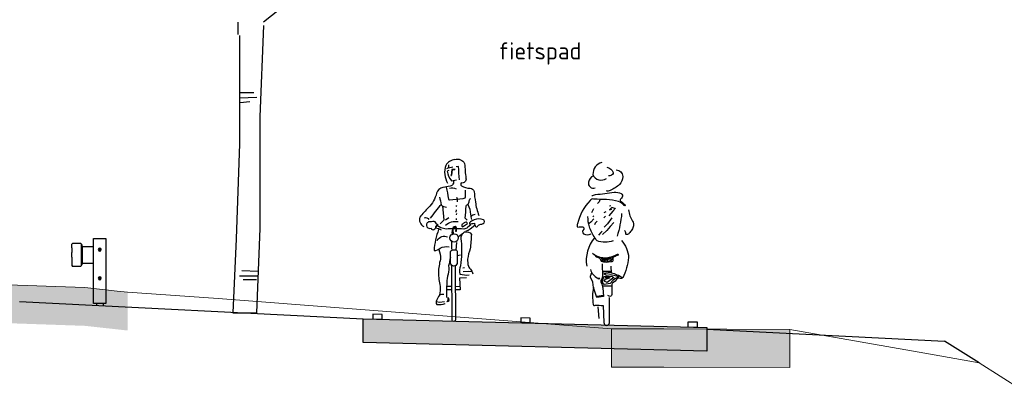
# Model space of a CAD drawing. Header units: metres. Extents: x 180716 to 180809, y 418548 to 418668.
# Tile 10 of 148: x 180737 to 180747, y 418555 to 418559. Entities that reach past the tile are written whole.
import ezdxf

# ---------------------------------------------------------------- set-up
doc = ezdxf.new("R2010")
doc.units = ezdxf.units.M
doc.layers.get('0').update_dxf_attribs({"color": 30, "lineweight": 0})
doc.layers.get('Defpoints').update_dxf_attribs({"lineweight": 0})
for name, color, linetype, lineweight in [('B-WE-GW-BERM-GD', 253, 'Continuous', 0), ('B-WE-GW-WATERGANG-GD', 253, 'Continuous', 0), ('B-WE-VH-M', 253, 'Continuous', 0), ('B-WE-VH-VERHARDING_ASFALT-GD', 253, 'Continuous', 0), ('N-WE-BV-GELEIDECONSTRUCTIE-GD', 210, 'Continuous', 30), ('N-WE-GR-BOOM-SD', 90, 'Continuous', 25), ('N-WE-GW-BERM-GD', 90, 'Continuous', 30), ('N-WE-VH-M', 7, 'Continuous', 18), ('N-WE-VH-VERHARDING_ASFALT-GD', 210, 'Continuous', 30), ('N-WE-VW-MARKERING-GD', 7, 'Continuous', 30), ('X-XX-AL-AANKLEDING-SD', 6, 'Continuous', 25)]:
    doc.layers.add(name, color=color, linetype=linetype, lineweight=lineweight)
doc.layers.add('B-WE-VH-VERHARDING_ASFALT-AD', color=253, linetype='Continuous', lineweight=0, transparency=0.5)
doc.layers.add('N-WE-VH-VERHARDING_ASFALT-AD', color=212, linetype='Continuous', lineweight=18, transparency=0.3)
doc.styles.add('NLCS-ISO-M100-T18', font='NLCS-ISO.ttf', dxfattribs={"height": 0.18})
doc.dimstyles.new('NLCS-M100-T18-PIJL_L2_H1', dxfattribs={"dimscale": 0.1, "dimtxt": 2.5, "dimasz": 1.8, "dimexe": 2, "dimexo": 2, "dimgap": 0.7, "dimtad": 1, "dimzin": 0, "dimdsep": 46, "dimtxsty": 'NLCS-ISO-M100-T18', "dimcen": 0, "dimdle": 2, "dimclrd": 256, "dimclre": 256, "dimclrt": 1, "dimadec": 1, "dimazin": 0, "dimtfac": 1, "dimtdec": 3, "dimtofl": 0, "dimtmove": 0, "dimatfit": 3, "dimfxl": 2, "dimfxlon": 1, "dimtfillclr": 256, "dimtolj": 1, "dimtzin": 0, "dimlwd": -1, "dimlwe": -1, "dimarcsym": 0})

# ---------------------------------------------------------------- blocks, each defined once
blk = doc.blocks.new('SGR-BOOM_S02_G_ZIJ-D')
at = {"ltscale": 0.1}
blk.add_line((-0.124, 0), (0.124, 0), dxfattribs=at)
at = {"flags": 128}
for points in [[(0.195, 3.042), (0.549, 3.326)], [(-0.069, 2.912), (-0.069, 3.041)], [(0.195, 3.007), (0.159, 2.05), (0.159, 0.881), (0.124, 0)], [(-0.053, 2.9), (-0.053, 1.767), (-0.089, 0.774), (-0.124, 0)], [(-0.047, 2.304), (0.095, 2.304)], [(-0.054, 2.249), (0.126, 2.257)], [(-0.047, 2.201), (0.055, 2.21)], [(-0.031, 0.442), (0.142, 0.434)], [(-0.054, 0.386), (0.142, 0.386)], [(-0.018, 0.349), (0.124, 0.349)]]:
    blk.add_lwpolyline(points, dxfattribs=at)
blk = doc.blocks.new('EURORAIL - Hout type N2-01 3m')
for p, q in [((-0.356, 0.7), (-0.356, 0.02)), ((-0.228, 0.7), (-0.356, 0.7)), ((-0.228, 0.02), (-0.228, 0.7)), ((-0.107, 0.425), (-0.107, 0.635)), ((-0.107, 0.635), (-0.1, 0.635)), ((-0.103, 0.425), (-0.103, 0.635)), ((-0.1, 0.642), (-0.092, 0.65)), ((-0.1, 0.418), (-0.1, 0.642)), ((-0.092, 0.65), (-0.008, 0.65)), ((-0.008, 0.65), (0, 0.642)), ((0, 0.605), (0, 0.642)), ((-0.228, 0.615), (-0.107, 0.615)), ((-0.111, 0.566), (-0.111, 0.615)), ((-0.111, 0.494), (-0.111, 0.566)), ((0, 0.505), (0, 0.555)), ((-0.107, 0.445), (-0.228, 0.445)), ((-0.111, 0.445), (-0.111, 0.494)), ((-0.107, 0.425), (-0.1, 0.425)), ((-0.1, 0.418), (-0.092, 0.41)), ((0, 0.418), (-0.008, 0.41)), ((0, 0.455), (0, 0.418)), ((-0.092, 0.41), (-0.008, 0.41)), ((-0.356, 0.02), (-0.228, 0.02)), ((-0.327, 0.02), (-0.327, 0)), ((-0.257, 0.02), (-0.257, 0))]:
    blk.add_line(p, q)
for points in [[(0, 0.605), (0, 0.605), (0, 0.555), (0, 0.555)], [(0, 0.505), (0, 0.505), (0, 0.455), (0, 0.455)]]:
    blk.add_lwpolyline(points)
for centre, radius in [((-0.292, 0.585), 0.016), ((-0.292, 0.585), 0.0055), ((-0.292, 0.285), 0.016), ((-0.292, 0.285), 0.0055)]:
    blk.add_circle(centre, radius)
blk = doc.blocks.new('*D30')
at = {"layer": 'Defpoints', "color": 0, "transparency": 16777216}
for p in [(180740.12, 418559.42), (180743.72, 418559.42), (180743.72, 418555.682)]:
    blk.add_point(p, dxfattribs=at)
at = {"layer": 'N-WE-VH-M', "transparency": 16777216}
for p, q in [((180740.12, 418559.42), (180740.12, 418559.52)), ((180743.72, 418559.32), (180743.72, 418559.52)), ((180740.3, 418559.42), (180743.54, 418559.42))]:
    blk.add_line(p, q, dxfattribs=at)
for points in [[(180740.3, 418559.45), (180740.3, 418559.39), (180740.12, 418559.42)], [(180743.54, 418559.45), (180743.54, 418559.39), (180743.72, 418559.42)]]:
    blk.add_solid(points, dxfattribs=at)
at = {"layer": 'N-WE-VH-M', "color": 1, "transparency": 16777216, "insert": (180741.92, 418559.58), "char_height": 0.18, "attachment_point": 5, "style": 'NLCS-ISO-M100-T18'}
blk.add_mtext('\\A1;3.60', dxfattribs=at)
blk = doc.blocks.new('SAL-AANKLEDING_FIETSTER_ACHTERAANZICHT-D')
for points in [[(-0.05, 1.702, 0.372994), (-0.144, 1.577, 0.503668), (-0.004, 1.537, 150.934799)], [(0.002, 1.653, -0.251678), (0.069, 1.599, -0.398814), (0.06, 1.577, -0.187011), (0.02, 1.564, 2.207361)], [(-0.14, 1.565, 0.236676), (-0.192, 1.497, 0.583386), (-0.122, 1.438, -0.497614)], [(0.098, 1.627, -0.402545), (0.168, 1.556, -0.204448), (0.134, 1.473, -0.107787), (0.036, 1.411, -0.232599), (-0.004, 1.407, 0.756423)], [(-0.156, 1.35, -0.154336), (-0.119, 1.368, 0.021693), (0.077, 1.392, -0.153975), (0.151, 1.377, -0.433195), (0.162, 1.339, -0.162977), (0.143, 1.321, 0.569715), (0.152, 1.296, 0.021653), (0.192, 1.26, -1.283993), (0.184, 1.254, 0.093544), (0.124, 1.295, 0.069195), (-0.003, 1.315, -0.023921), (-0.134, 1.321, 0.290835), (-0.175, 1.305, 0.143139), (-0.305, 1.061, 0.369113), (-0.303, 1.027, -0.046879), (-0.248, 1.03, -0.302343), (-0.241, 1.004, 0.421236), (-0.243, 0.955, 0.24644), (-0.164, 0.958, -4.327813)], [(0.067, 0.884, -0.173851), (-0.102, 0.884, 0.000578), (-0.124, 0.914, -0.07661), (-0.181, 1.031, -0.079973), (-0.197, 1.137, -39.687992)], [(0.156, 1.168, -0.053306), (0.109, 0.933, 2.556335)], [(0.228, 1.207, 0.107816), (0.271, 1.088, -0.189381), (0.28, 1.041, -0.091131), (0.263, 0.999, -0.043732), (0.235, 0.962, -0.167948), (0.21, 0.948, -0.498715), (0.199, 0.958, 0.241276), (0.185, 0.993, 2.413704)], [(-0.127, 0.915, 0.224282), (-0.209, 0.617, 1.028931)], [(0.154, 0.888, -0.165288), (0.229, 0.709, -0.089622), (0.167, 0.495, 0.086704), (0.049, 0.546), (0.048, 0.617)], [(-0.148, 0.754, 0.205807), (-0.003, 0.707, 0.105757), (0.112, 0.743, -0.456483), (0.121, 0.735, 0.023268), (0.076, 0.715, 0.20987), (0.065, 0.702, 0.124642), (0.065, 0.683, -0.545926), (0.045, 0.664, -0.163265), (-0.055, 0.667, 0.038987), (-0.069, 0.696, 0.125271), (-0.103, 0.713), (-0.129, 0.74)], [(-0.047, 0.641), (-0.043, 0.511, -0.034198), (-0.053, 0.486, 0.227614), (-0.058, 0.443, -0.044454), (-0.041, 0.39), (-0.033, 0.302), (-0.104, 0.289), (-0.138, 0.395, 0.132618), (-0.169, 0.501, -0.216367), (-0.156, 0.545, -1.928019)], [(-0.171, 0.584, 0.221629), (-0.095, 0.494), (-0.074, 0.494), (-0.084, 0.481), (-0.1, 0.493)], [(0.169, 0.498, -0.325073), (0.139, 0.489, 0.185728), (0.111, 0.488, -0.09132), (0.061, 0.439, 0.488493), (0.055, 0.416), (0.053, 0.321, -0.568599), (0.024, 0.305, -0.009736), (0.01, 0.313, 0.656385)], [(-0.138, 0.398, 0.098289), (-0.141, 0.216, 0.549463), (-0.122, 0.209, -0.073152), (-0.037, 0.205), (-0.031, 0.028, 0.941313), (0.029, 0.026), (0.028, 0.292)]]:
    blk.add_lwpolyline(points, format="xyb")
for points in [[(-0.072, 1.312), (-0.078, 1.292), (-0.098, 1.273)], [(0.044, 1.251), (0.029, 1.247)], [(-0.14, 1.218), (-0.15, 1.196), (-0.158, 1.178)], [(-0.135, 1.144), (-0.146, 1.135)], [(-0.01, 1.186), (-0.029, 1.175)], [(-0.014, 1.142), (-0.029, 1.124)], [(0.09, 1.225), (0.064, 1.192), (0.021, 1.144)], [(0.085, 1.223), (0.053, 1.232), (0.029, 1.206), (0.054, 1.216)], [(-0.134, 1.112), (-0.166, 1.079), (-0.185, 1.064)], [(-0.099, 1.089), (-0.12, 1.068), (-0.129, 1.051)], [(0.075, 1.075), (0.035, 1.032), (0, 0.993), (-0.044, 0.948)], [(0.055, 1.125), (0.008, 1.062), (-0.027, 1.025)], [(-0.049, 0.985), (-0.062, 0.972), (-0.086, 0.941)], [(-0.058, 0.698), (0.007, 0.7), (0.087, 0.725)], [(-0.059, 0.686), (-0.039, 0.673), (-0.02, 0.667), (-0.027, 0.685), (-0.048, 0.689)], [(0.059, 0.709), (0.047, 0.677), (0.004, 0.664), (0.011, 0.688), (0.041, 0.702), (0.031, 0.685)], [(-0.035, 0.558), (0.04, 0.561), (0.037, 0.547), (-0.029, 0.538), (-0.003, 0.525), (0.043, 0.532), (0.102, 0.517), (0.126, 0.505), (0.086, 0.486), (0.065, 0.467), (0.037, 0.436), (-0.027, 0.427), (-0.049, 0.451), (-0.031, 0.509), (0.049, 0.514), (0.074, 0.5), (0.031, 0.469), (0.003, 0.446), (-0.028, 0.461), (-0.014, 0.482), (0.029, 0.495), (-0.019, 0.495), (0.037, 0.501)], [(-0.045, 0.565), (0.049, 0.571)], [(-0.044, 0.412), (0.031, 0.412), (0.051, 0.413)], [(-0.1, 0.303), (-0.037, 0.316)], [(-0.096, 0.297), (-0.048, 0.311)], [(-0.078, 0.07), (-0.091, 0.193)]]:
    blk.add_lwpolyline(points)
blk.add_circle((-0.006, 0.681), 0.00976)
blk = doc.blocks.new('SAL-AANKLEDING_FIETSTER_VOORAANZICHT-D')
for points in [[(0.01, 1.694, 0.224954), (-0.085, 1.633, 0.218026), (-0.065, 1.447, -0.070213)], [(0.01, 1.694, -0.362904), (0.113, 1.652, 0.015093), (0.126, 1.499, -0.568041), (0.078, 1.449, 0.463013), (0.079, 1.42, 0.11132), (0.17, 1.393, -0.31235), (0.213, 1.36, 0.04183), (0.227, 1.247, 0.074826), (0.262, 1.109, 1453.487325)], [(-0.073, 1.599, -0.105441), (-0.01, 1.617, -1.362009)], [(-0.052, 1.578), (-0.069, 1.572, 0.16771), (-0.026, 1.472), (0.026, 1.482)], [(0.058, 1.482, 0.012848), (0.047, 1.622), (0.024, 1.618)], [(-0.005, 1.475, -0.429934), (-0.039, 1.415, -0.021707), (-0.115, 1.4, 0.316506), (-0.181, 1.342, -0.14059), (-0.266, 1.191, 0.032752), (-0.355, 1.09, 0.39656), (-0.315, 0.994, 2.431502)], [(-0.08, 1.406, -0.027944), (-0.057, 1.281, 0.422814), (-0.046, 1.273), (0.097, 1.287, 0.51068), (0.123, 1.314), (0.123, 1.372)], [(-0.046, 1.396, -0.201307), (0.023, 1.389, -0.293478)], [(-0.151, 1.301, -0.014584), (-0.133, 1.221, 0.043832), (-0.247, 1.079, 3.218337)], [(0.141, 1.059), (0.119, 1.081, 0.008797), (0.128, 1.207, -0.226735), (0.143, 1.225, 0.298471), (0.159, 1.25, -0.223663), (0.175, 1.286, -4.108203)], [(-0.133, 1.221, 0.170934), (-0.077, 1.195, 0.38449)], [(0.147, 1.226, -0.087706), (0.176, 1.119, 0.04255), (0.185, 1.068, -2.271623)], [(-0.309, 1.084, -0.322135), (-0.261, 1.068, 1.351223)], [(-0.164, 1.007, -0.168398), (-0.194, 1.042, 0.208056), (-0.221, 1.044, -0.01449), (-0.267, 1.041, 0.431381), (-0.282, 0.989, 0.342036), (-0.238, 0.975, 0.502767), (-0.208, 0.963, 0.321691), (-0.187, 0.992, -0.567898), (-0.163, 1.007, -1.321991)], [(-0.087, 1.008, -0.227843), (0.046, 1.045, 0.144244)], [(0.089, 0.99), (0.143, 1.024, 0.561425), (0.116, 1.036, -0.015186), (0.09, 1.019, 0.437223), (0.089, 0.99, -0.83324)], [(0.312, 1.062, 0.206679), (0.211, 1.064, 0.115586), (0.164, 1.03, 0.284772), (0.168, 1.018, 0.001883), (0.215, 1.029, 0.077479), (0.228, 0.992, 0.472133), (0.25, 1, -0.166307), (0.294, 1.018, 0.498514), (0.317, 1.06), (0.312, 1.062)], [(0.222, 1.119, 0.151778), (0.18, 1.099, 0.134147)], [(-0.16, 0.962, 0.073428), (-0.207, 0.741, 0.187521), (-0.143, 0.767, -0.191907), (-0.05, 0.779, 2.461001)], [(0.177, 1.012), (0.145, 0.986, -0.244623), (0.104, 0.967, 0.016865), (-0.082, 0.967, -0.118708), (-0.136, 0.981), (-0.179, 1.003), (-0.191, 0.979), (-0.162, 0.972), (-0.132, 0.957)], [(0.047, 0.886, -0.028217), (0.113, 0.936, -0.34375), (0.184, 0.91, -0.008166), (0.171, 0.76, 0.053344), (0.144, 0.653, 0.087477), (0.152, 0.579, 0.083197), (0.182, 0.536, -0.082582), (0.2, 0.498, -1.052457)], [(0.218, 1.004), (0.172, 0.965, -0.132229), (0.125, 0.944, 0.333695)], [(-0.174, 0.847, -0.408369), (-0.065, 0.884, 0.431027)], [(0.086, 0.917, 0.177371), (0.076, 0.842, -0.057471), (0.07, 0.583, 0.127258), (0.061, 0.496, 0.0836), (0.16, 0.486, 2.180609)], [(-0.159, 0.754, -0.122303), (-0.141, 0.652, 0.045301), (-0.162, 0.512, 0.055524), (-0.144, 0.367, -0.09123), (-0.151, 0.276, 0.06619), (-0.181, 0.218, 0.323893), (-0.179, 0.177, 0.121836), (-0.091, 0.189, -1.824136), (-0.091, 0.188, -0.254)], [(-0.035, 0.617), (-0.036, 0.721, -0.443605), (-0.013, 0.749), (0.014, 0.749, -0.505348), (0.034, 0.726), (0.034, 0.606, -0.843072), (-0.035, 0.61), (-0.035, 0.617)], [(-0.036, 0.668, 0.016355), (-0.055, 0.582, -0.100875), (-0.06, 0.496, 0.107973), (-0.073, 0.404, 0.025875), (-0.077, 0.252, 20.285035)], [(0.014, 0.58), (0.017, 0.018, -0.965528), (-0.019, 0.016), (-0.02, 0.582)]]:
    blk.add_lwpolyline(points, format="xyb")
for points in [[(-0.056, 1.638), (-0.057, 1.608)], [(0.013, 1.588), (-0.02, 1.588), (-0.027, 1.528)], [(0.011, 1.585), (-0.017, 1.585), (-0.025, 1.53)], [(0.029, 1.3), (0.036, 1.283), (0.035, 1.251)], [(-0.119, 1.211), (-0.106, 1.06), (-0.142, 1.021)], [(0.026, 1.212), (0.021, 1.203)], [(0.024, 1.166), (0.022, 1.144)], [(-0.088, 1.062), (-0.054, 1.087)], [(0.024, 1.078), (0.025, 1.064)], [(0.028, 1.129), (0.025, 1.116)], [(-0.021, 0.756), (-0.022, 0.833)], [(0.026, 0.826), (0.02, 0.745)], [(0.036, 0.689), (0.068, 0.696)], [(0.094, 0.561), (0.112, 0.563)], [(0.099, 0.524), (0.149, 0.525), (0.189, 0.523)], [(0.131, 0.456), (0.058, 0.453), (0.065, 0.329), (0.019, 0.329)], [(-0.022, 0.364), (-0.074, 0.366)], [(-0.025, 0.329), (-0.074, 0.329)], [(0.063, 0.366), (0.022, 0.363)], [(-0.183, 0.208), (-0.152, 0.202), (-0.097, 0.208)], [(-0.152, 0.279), (-0.127, 0.286), (-0.104, 0.284)], [(-0.06, 0.249), (-0.054, 0.225), (-0.057, 0.207), (-0.072, 0.205), (-0.066, 0.211), (-0.059, 0.225), (-0.06, 0.236), (-0.061, 0.252)]]:
    blk.add_lwpolyline(points)
for points in [[(-0.027, 1.531), (-0.03, 1.526), (-0.023, 1.527)], [(0.024, 0.949), (0.023, 0.978), (0.014, 0.99), (-0.005, 0.985), (-0.01, 0.97), (-0.016, 0.942), (-0.015, 0.92), (-0.009, 0.924), (-0.01, 0.956), (-0.003, 0.982), (0.014, 0.981), (0.021, 0.973), (0.02, 0.948)]]:
    blk.add_lwpolyline(points, close=True)
blk.add_lwpolyline([(0.027, 0.946), (0.028, 0.977, 0.668087), (-0.007, 0.984, 0.16058), (-0.018, 0.91), (-0.005, 0.918), (-0.006, 0.96, -1.047019), (0.019, 0.965), (0.018, 0.945)], format="xyb", close=True)
blk.add_circle((0.003, 0.874), 0.0437)

msp = doc.modelspace()

# ---------------------------------------------------------------- hatches: boundary and pattern name
at = {"layer": 'B-WE-VH-VERHARDING_ASFALT-AD'}
h = msp.add_hatch(color=256, dxfattribs=at)
h.dxf.hatch_style = 1
h.paths.add_polyline_path([(180730.435, 418555.602), (180730.435, 418556.002), (180730.686, 418556.134), (180730.712, 418556.147), (180730.748, 418556.171), (180733.559, 418556.222), (180733.655, 418556.224), (180733.675, 418556.223), (180734.266, 418556.218), (180734.379, 418556.214), (180737.205, 418556.117), (180737.544, 418556.08), (180737.654, 418556.068), (180737.654, 418555.668), (180737.544, 418555.68), (180737.205, 418555.717), (180734.379, 418555.814), (180734.266, 418555.818), (180733.675, 418555.823), (180733.655, 418555.824), (180733.559, 418555.822), (180730.748, 418555.771), (180730.712, 418555.747), (180730.686, 418555.734)])
h = msp.add_hatch(color=256, dxfattribs=at)
h.dxf.hatch_style = 1
h.paths.add_polyline_path([(180742.721, 418555.286), (180742.721, 418555.686), (180743.269, 418555.684), (180744.59, 418555.68), (180744.59, 418555.28), (180743.269, 418555.284)])
at = {"layer": 'N-WE-VH-VERHARDING_ASFALT-AD'}
h = msp.add_hatch(color=256, dxfattribs=at)
h.dxf.hatch_style = 1
h.paths.add_polyline_path([(180740.12, 418555.791), (180743.72, 418555.701), (180743.72, 418555.451), (180740.12, 418555.541)])

# ---------------------------------------------------------------- linework, layer by layer
at = {"layer": 'B-WE-GW-BERM-GD', "flags": 128}
for points in [[(180722.729, 418555.39), (180723.594, 418555.509), (180724.03, 418555.572), (180724.613, 418555.656), (180725.117, 418555.667), (180726.475, 418555.703), (180729.371, 418555.921), (180730.435, 418556.002), (180730.686, 418556.134), (180730.712, 418556.147), (180730.748, 418556.171), (180733.559, 418556.222), (180733.655, 418556.224), (180733.675, 418556.223), (180734.266, 418556.218), (180734.379, 418556.214), (180737.205, 418556.117), (180737.544, 418556.08), (180737.654, 418556.068), (180738.603, 418556.003), (180742.721, 418555.686), (180743.269, 418555.684), (180744.59, 418555.68)], [(180744.59, 418555.68), (180746.002, 418555.431), (180746.571, 418555.331)]]:
    msp.add_lwpolyline(points, dxfattribs=at)
at = {"layer": 'B-WE-GW-WATERGANG-GD', "flags": 128}
msp.add_lwpolyline([(180746.571, 418555.331), (180747.449, 418554.771), (180748.803, 418553.942), (180749.246, 418553.984), (180749.72, 418554.033), (180750.525, 418554.334), (180751.028, 418554.533)], dxfattribs=at)
at = {"layer": 'B-WE-VH-VERHARDING_ASFALT-GD', "flags": 128}
msp.add_lwpolyline([(180742.721, 418555.286), (180742.721, 418555.686), (180743.269, 418555.684), (180744.59, 418555.68), (180744.59, 418555.28), (180743.269, 418555.284)], close=True, dxfattribs=at)
at = {"layer": 'N-WE-GW-BERM-GD', "flags": 128}
for points in [[(180736.52, 418555.971), (180740.12, 418555.791)], [(180743.72, 418555.682), (180746.207, 418555.558)], [(180746.571, 418555.331), (180746.207, 418555.558)]]:
    msp.add_lwpolyline(points, dxfattribs=at)
at = {"layer": 'N-WE-VH-VERHARDING_ASFALT-GD', "flags": 128}
msp.add_lwpolyline([(180740.12, 418555.791), (180743.72, 418555.701), (180743.72, 418555.451), (180740.12, 418555.541), (180740.12, 418555.791)], close=True, dxfattribs=at)
at = {"layer": 'N-WE-VW-MARKERING-GD', "flags": 128}
for points in [[(180740.32, 418555.836), (180740.22, 418555.839), (180740.22, 418555.789), (180740.32, 418555.786)], [(180741.87, 418555.798), (180741.77, 418555.801), (180741.77, 418555.751), (180741.87, 418555.748)], [(180743.62, 418555.754), (180743.52, 418555.756), (180743.52, 418555.706), (180743.62, 418555.704)]]:
    msp.add_lwpolyline(points, close=True, dxfattribs=at)

# ---------------------------------------------------------------- block references
at = {"layer": 'N-WE-BV-GELEIDECONSTRUCTIE-GD', "xscale": -1}
msp.add_blockref('EURORAIL - Hout type N2-01 3m', (180737.07, 418555.929), dxfattribs=at)
at = {"layer": 'N-WE-GR-BOOM-SD'}
msp.add_blockref('SGR-BOOM_S02_G_ZIJ-D', (180738.88, 418555.854), dxfattribs=at)
at = {"layer": 'X-XX-AL-AANKLEDING-SD'}
for name, p in [('SAL-AANKLEDING_FIETSTER_VOORAANZICHT-D', (180741.07, 418555.763)), ('SAL-AANKLEDING_FIETSTER_ACHTERAANZICHT-D', (180742.671, 418555.723))]:
    msp.add_blockref(name, p, dxfattribs=at)

# ---------------------------------------------------------------- texts
at = {"layer": 'B-WE-VH-M', "insert": (180741.538, 418558.684), "char_height": 0.18, "attachment_point": 1, "style": 'NLCS-ISO-M100-T18'}
msp.add_mtext_dynamic_manual_height_columns('fietspad', width=1.40239, gutter_width=12.5, heights=[0], dxfattribs=at)

# ---------------------------------------------------------------- dimensions: what is measured, and where the dimension line sits
at = {"layer": 'N-WE-VH-M'}
dim = msp.add_linear_dim(base=(180743.72, 418559.42), p1=(180740.12, 418559.42), p2=(180743.72, 418555.682), dimstyle='NLCS-M100-T18-PIJL_L2_H1', override={"dimexe": 1, "dimexo": 1, "dimdle": 1, "dimtofl": 1, "dimfxl": 1}, dxfattribs=at)
dim.commit()
dim.dimension.update_dxf_attribs({"geometry": '*D30', "text_midpoint": (180741.92, 418559.58)})

doc.saveas('drawing.dxf')
